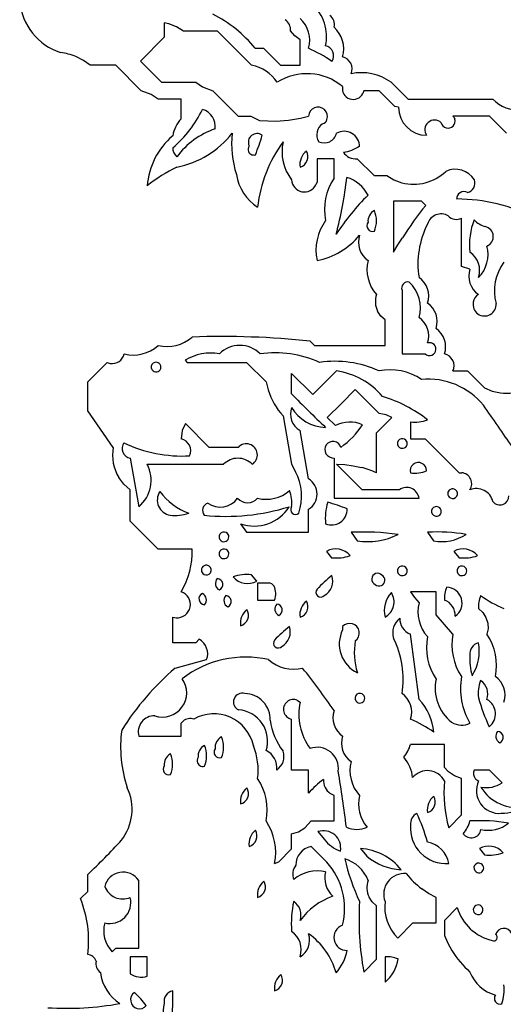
# Model space of a CAD drawing. Extents: x 0.03 to 1.4, y 0.1 to 1.71.
# Tile 3 of 7: x 0.15 to 0.43, y 0.66 to 1.24. Entities that reach past the tile are written whole.
import ezdxf

# ---------------------------------------------------------------- set-up
doc = ezdxf.new("R2010")
doc.units = 0
doc.header["$MEASUREMENT"] = 0
doc.linetypes.add('solid', pattern=[0])
doc.layers.add('1', color=7, linetype='solid')

msp = doc.modelspace()

# ---------------------------------------------------------------- linework, layer by layer
at = {"layer": '1', "color": 3, "linetype": 'solid'}
for p, q in [((0.235039, 1.235118), (0.235039, 1.226614)), ((0.237795, 1.234567), (0.235039, 1.235118)), ((0.242362, 1.232795), (0.237795, 1.234567)), ((0.246496, 1.230118), (0.242362, 1.232795)), ((0.266496, 1.230118), (0.246496, 1.230118)), ((0.286496, 1.210118), (0.266496, 1.230118)), ((0.311929, 1.227441), (0.309488, 1.230433)), ((0.235039, 1.226614), (0.221063, 1.212638)), ((0.315039, 1.225118), (0.311929, 1.227441)), ((0.315039, 1.210118), (0.315039, 1.225118)), ((0.288583, 1.220118), (0.293583, 1.220118)), ((0.293583, 1.220118), (0.303583, 1.210118)), ((0.18748, 1.212992), (0.18311, 1.215197)), ((0.191496, 1.210118), (0.18748, 1.212992)), ((0.221063, 1.212638), (0.233543, 1.200118)), ((0.206496, 1.210118), (0.191496, 1.210118)), ((0.221496, 1.195118), (0.206496, 1.210118)), ((0.303583, 1.210118), (0.315039, 1.210118)), ((0.227441, 1.192913), (0.221496, 1.195118)), ((0.233543, 1.200118), (0.253583, 1.200118)), ((0.253583, 1.200118), (0.257598, 1.197362)), ((0.257598, 1.197362), (0.263583, 1.195118)), ((0.263583, 1.195118), (0.278583, 1.180118)), ((0.35252, 1.195118), (0.352008, 1.193543)), ((0.361496, 1.195118), (0.35252, 1.195118)), ((0.370787, 1.185866), (0.361496, 1.195118)), ((0.368583, 1.200118), (0.378583, 1.190118)), ((0.231496, 1.190118), (0.227441, 1.192913)), ((0.245039, 1.190118), (0.231496, 1.190118)), ((0.245039, 1.178661), (0.245039, 1.190118)), ((0.378583, 1.190118), (0.428583, 1.190118)), ((0.372913, 1.185512), (0.370787, 1.185866)), ((0.278583, 1.180118), (0.286063, 1.180118)), ((0.286063, 1.180118), (0.291063, 1.177638)), ((0.291063, 1.177638), (0.295984, 1.177323)), ((0.295984, 1.177323), (0.300906, 1.177284)), ((0.405039, 1.180118), (0.405709, 1.179331)), ((0.426496, 1.180118), (0.405039, 1.180118)), ((0.405709, 1.179331), (0.406181, 1.178425)), ((0.436496, 1.170118), (0.426496, 1.180118)), ((0.284606, 1.16185), (0.284409, 1.160984)), ((0.284409, 1.160984), (0.284449, 1.160118)), ((0.285039, 1.162638), (0.284606, 1.16185)), ((0.350039, 1.162165), (0.350039, 1.162638)), ((0.325039, 1.155118), (0.325039, 1.141575)), ((0.335039, 1.155118), (0.325039, 1.155118)), ((0.335039, 1.143661), (0.335039, 1.155118)), ((0.348583, 1.155118), (0.358583, 1.145118)), ((0.358583, 1.145118), (0.366063, 1.145118)), ((0.366063, 1.145118), (0.370315, 1.142638)), ((0.370315, 1.142638), (0.374921, 1.140984)), ((0.325039, 1.141575), (0.32437, 1.139724)), ((0.407323, 1.131221), (0.407323, 1.131378)), ((0.370039, 1.130118), (0.370039, 1.100118)), ((0.386496, 1.130118), (0.370039, 1.130118)), ((0.389016, 1.127638), (0.386496, 1.130118)), ((0.410039, 1.091575), (0.410039, 1.120118)), ((0.372598, 1.104331), (0.375236, 1.108465)), ((0.370039, 1.100118), (0.372598, 1.104331)), ((0.415039, 1.090118), (0.410039, 1.091575)), ((0.375039, 1.077638), (0.375039, 1.040118)), ((0.36248, 1.062441), (0.36063, 1.065315)), ((0.365039, 1.060118), (0.36248, 1.062441)), ((0.365039, 1.045118), (0.365039, 1.060118)), ((0.321063, 1.047598), (0.323583, 1.045118)), ((0.323583, 1.045118), (0.365039, 1.045118)), ((0.375039, 1.040118), (0.388583, 1.040118)), ((0.190039, 1.023661), (0.201496, 1.035118)), ((0.201496, 1.035118), (0.203268, 1.034567)), ((0.247323, 1.036378), (0.248583, 1.035118)), ((0.248583, 1.035118), (0.283583, 1.035118)), ((0.283583, 1.035118), (0.295039, 1.023661)), ((0.310039, 1.028661), (0.32252, 1.016142)), ((0.310039, 1.016575), (0.310039, 1.028661)), ((0.32252, 1.016142), (0.336496, 1.030118)), ((0.405039, 1.030118), (0.413583, 1.030118)), ((0.413583, 1.030118), (0.423583, 1.020118)), ((0.190039, 1.006575), (0.190039, 1.023661)), ((0.295039, 1.023661), (0.29622, 1.018898)), ((0.34752, 1.019095), (0.339291, 1.010827)), ((0.361496, 1.005118), (0.34752, 1.019095)), ((0.423583, 1.020118), (0.42811, 1.018189)), ((0.42811, 1.018189), (0.432913, 1.017165)), ((0.339291, 1.010827), (0.331063, 1.002599)), ((0.205039, 0.985118), (0.190039, 1.006575)), ((0.305039, 1.003662), (0.310039, 0.975118)), ((0.365709, 1.004291), (0.361496, 1.005118)), ((0.369016, 1.002599), (0.365709, 1.004291)), ((0.24752, 0.999095), (0.245709, 0.995039)), ((0.261496, 0.985118), (0.24752, 0.999095)), ((0.331063, 1.002599), (0.335787, 0.997913)), ((0.360039, 0.993661), (0.369016, 1.002599)), ((0.380039, 1.000118), (0.380039, 0.990118)), ((0.245709, 0.995039), (0.245039, 0.990118)), ((0.320039, 0.966575), (0.315039, 0.995118)), ((0.360039, 0.970118), (0.360039, 0.993661)), ((0.380039, 0.990118), (0.388583, 0.990118)), ((0.388583, 0.990118), (0.408583, 0.970118)), ((0.278583, 0.985118), (0.261496, 0.985118)), ((0.215039, 0.978661), (0.220039, 0.950118)), ((0.225039, 0.975118), (0.270039, 0.975118)), ((0.310039, 0.975118), (0.312283, 0.970748)), ((0.335039, 0.978661), (0.335039, 0.955118)), ((0.336496, 0.975118), (0.341417, 0.974921)), ((0.351496, 0.960118), (0.336496, 0.975118)), ((0.341417, 0.974921), (0.346299, 0.974291)), ((0.346299, 0.974291), (0.351102, 0.973268)), ((0.408583, 0.970118), (0.410276, 0.970158)), ((0.211339, 0.963386), (0.208386, 0.967283)), ((0.215039, 0.960118), (0.211339, 0.963386)), ((0.215039, 0.941575), (0.215039, 0.960118)), ((0.373583, 0.960118), (0.351496, 0.960118)), ((0.335039, 0.955118), (0.385039, 0.955118)), ((0.320039, 0.935118), (0.320039, 0.948622)), ((0.231496, 0.925118), (0.215039, 0.941575)), ((0.280039, 0.940079), (0.283583, 0.935079)), ((0.283583, 0.935079), (0.320039, 0.935118)), ((0.345039, 0.935118), (0.348583, 0.930118)), ((0.390039, 0.935118), (0.393583, 0.930118)), ((0.251496, 0.925118), (0.231496, 0.925118)), ((0.330551, 0.923858), (0.333583, 0.920118)), ((0.405551, 0.923858), (0.408583, 0.920118)), ((0.289528, 0.906339), (0.286496, 0.910079)), ((0.290039, 0.905118), (0.290039, 0.895118)), ((0.296496, 0.905118), (0.290039, 0.905118)), ((0.380039, 0.900118), (0.382323, 0.896693)), ((0.395039, 0.900118), (0.380039, 0.900118)), ((0.395039, 0.886575), (0.395039, 0.900118)), ((0.290039, 0.895118), (0.300039, 0.895118)), ((0.382323, 0.896693), (0.385039, 0.893622)), ((0.420039, 0.890118), (0.422598, 0.887795)), ((0.422598, 0.887795), (0.424449, 0.884882)), ((0.240039, 0.885118), (0.242047, 0.884724)), ((0.240039, 0.870079), (0.240039, 0.885118)), ((0.405039, 0.875079), (0.395039, 0.886575)), ((0.424449, 0.884882), (0.425512, 0.881614)), ((0.425512, 0.881614), (0.425669, 0.878189)), ((0.340039, 0.879567), (0.340039, 0.877598)), ((0.425669, 0.878189), (0.425039, 0.875079)), ((0.253583, 0.870079), (0.240039, 0.870079)), ((0.255551, 0.872087), (0.253583, 0.870079)), ((0.385039, 0.836575), (0.380039, 0.875079)), ((0.241496, 0.855079), (0.260039, 0.860079)), ((0.313583, 0.836102), (0.315039, 0.835079)), ((0.245039, 0.822598), (0.246181, 0.823858)), ((0.310039, 0.795079), (0.310039, 0.825079)), ((0.245039, 0.815079), (0.245039, 0.822598)), ((0.220039, 0.815079), (0.245039, 0.815079)), ((0.28752, 0.809476), (0.28752, 0.80937)), ((0.400039, 0.810079), (0.380039, 0.810079)), ((0.400039, 0.796535), (0.400039, 0.810079)), ((0.254606, 0.801811), (0.254409, 0.800945)), ((0.254409, 0.800945), (0.254449, 0.800079)), ((0.255039, 0.802598), (0.254606, 0.801811)), ((0.320039, 0.795079), (0.310039, 0.795079)), ((0.320039, 0.781536), (0.320039, 0.795079)), ((0.402323, 0.794055), (0.400039, 0.796535)), ((0.417559, 0.795079), (0.417205, 0.793819)), ((0.426496, 0.795079), (0.417559, 0.795079)), ((0.434016, 0.787598), (0.426496, 0.795079)), ((0.405906, 0.791575), (0.402323, 0.794055)), ((0.410039, 0.790079), (0.405906, 0.791575)), ((0.410039, 0.768622), (0.410039, 0.790079)), ((0.417205, 0.793819), (0.417205, 0.79252)), ((0.417205, 0.79252), (0.41752, 0.79126)), ((0.41752, 0.79126), (0.41815, 0.790158)), ((0.335039, 0.780079), (0.332835, 0.78126)), ((0.335039, 0.765079), (0.335039, 0.780079)), ((0.402559, 0.761102), (0.410039, 0.768622)), ((0.314173, 0.75878), (0.317835, 0.760984)), ((0.317835, 0.760984), (0.321496, 0.765079)), ((0.321496, 0.765079), (0.335039, 0.765079)), ((0.310039, 0.757598), (0.314173, 0.75878)), ((0.310039, 0.748622), (0.310039, 0.757598)), ((0.325551, 0.758819), (0.329291, 0.75437)), ((0.30252, 0.741102), (0.310039, 0.748622)), ((0.330787, 0.740827), (0.321496, 0.750079)), ((0.350551, 0.748819), (0.354291, 0.74437)), ((0.420551, 0.748819), (0.423583, 0.745079)), ((0.300039, 0.740079), (0.30252, 0.741102)), ((0.190039, 0.723622), (0.190039, 0.733622)), ((0.220039, 0.690079), (0.220039, 0.730079)), ((0.390709, 0.722441), (0.386654, 0.725197)), ((0.185748, 0.719331), (0.190039, 0.723622)), ((0.35748, 0.717402), (0.35563, 0.720276)), ((0.395039, 0.720079), (0.390709, 0.722441)), ((0.395039, 0.705079), (0.395039, 0.720079)), ((0.360039, 0.715079), (0.35748, 0.717402)), ((0.360039, 0.683622), (0.360039, 0.715079)), ((0.407559, 0.714055), (0.400039, 0.706535)), ((0.372559, 0.696102), (0.381496, 0.705079)), ((0.381496, 0.705079), (0.395039, 0.705079)), ((0.400039, 0.706535), (0.400039, 0.697559)), ((0.400039, 0.697559), (0.402047, 0.693071)), ((0.204488, 0.68811), (0.206496, 0.690079)), ((0.206496, 0.690079), (0.220039, 0.690079)), ((0.402047, 0.693071), (0.404409, 0.68878)), ((0.215039, 0.685079), (0.215039, 0.675079)), ((0.225039, 0.685079), (0.215039, 0.685079)), ((0.225039, 0.673622), (0.225039, 0.685079)), ((0.365039, 0.685079), (0.365039, 0.670079)), ((0.35252, 0.676102), (0.360039, 0.683622))]:
    msp.add_line(p, q, dxfattribs=at)
for centre, radius, start, end in [((0.185076, 1.25109), 0.035245, 185.620656, 251.643949), ((0.305181, 1.227073), 0.02545, 347.613571, 408.257059), ((0.231276, 1.17424), 0.073409, 38.679979, 63.890409), ((0.301747, 1.230701), 0.007746, 358.016141, 414.004858), ((0.303531, 1.22488), 0.017181, -16.090799, 47.947382), ((0.329039, 1.23426), 0.006216, -15.123367, 55.943645), ((0.323531, 1.21988), 0.017181, -16.090495, 47.947399), ((0.288032, 1.147034), 0.079785, 55.013776, 66.348922), ((0.328776, 1.215736), 0.006012, 326.319855, 437.873046), ((0.169351, 1.18202), 0.035917, 67.474899, 82.600637), ((0.338396, 1.208046), 0.00726, -23.78793, 76.918032), ((0.282125, 1.187311), 0.023222, 33.469795, 79.150083), ((0.319052, 1.172223), 0.03296, 50.451127, 122.185005), ((0.351182, 1.176111), 0.02965, 54.064161, 101.956064), ((0.346296, 1.196387), 0.006381, 168.694129, 333.53177), ((0.44405, 1.205341), 0.021702, 224.542988, 272.612176), ((0.198684, 1.21172), 0.064999, 309.512908, 334.848166), ((0.254749, 1.17408), 0.010391, 352.024507, 434.5338), ((0.325581, 1.179907), 0.005545, -17.617667, 177.815465), ((0.389647, 1.185631), 0.016734, 180.38966, 269.591965), ((0.259508, 1.165177), 0.019778, 137.016699, 169.853035), ((0.298699, 1.258173), 0.08092, 271.562775, 285.291302), ((0.327833, 1.178763), 0.00308, 277.375915, 350.001788), ((0.394153, 1.172189), 0.005678, 46.376865, 215.442721), ((0.402144, 1.177294), 0.004193, -166.271251, 15.649102), ((0.279792, 1.128814), 0.046241, 108.604847, 143.711702), ((0.332677, 1.169283), 0.007816, 124.695922, 212.192729), ((0.268476, 1.135647), 0.043573, 130.739141, 175.461454), ((0.232008, 1.203649), 0.054553, 281.109812, 322.074128), ((0.335226, 1.164021), 0.060495, 174.21533, 197.463638), ((0.289703, 1.164775), 0.00513, 53.473305, 204.627891), ((0.162615, 1.207476), 0.135738, 338.351835, 343.488174), ((0.32925, 1.171853), 0.007451, 244.676145, 346.533862), ((0.340906, 1.16212), 0.009133, 0.222924, 118.872749), ((0.247021, 1.161518), 0.006982, 179.536058, 229.855164), ((0.287791, 1.160637), 0.003382, 188.81532, 286.986866), ((0.370105, 1.117606), 0.080566, 143.862335, 173.60842), ((0.331564, 1.159222), 0.027172, 167.46668, 217.612218), ((0.338212, 1.178738), 0.019977, 276.725213, 306.30303), ((0.324944, 1.151695), 0.010029, 127.926206, 189.045778), ((0.313168, 1.156337), 0.006494, 286.745575, 390.226418), ((0.347504, 1.163249), 0.008202, 212.040299, 277.558049), ((0.280719, 1.070173), 0.088602, 115.539671, 128.934038), ((0.40642, 1.135602), 0.013289, 31.785426, 115.079644), ((0.30562, 1.150395), 0.028463, 189.154429, 236.811155), ((0.317592, 1.143087), 0.007566, 183.404144, 333.610809), ((0.362307, 1.125208), 0.032925, 145.911682, 191.468507), ((0.112904, 1.169466), 0.231013, 345.24507, 353.694789), ((0.336206, 1.123789), 0.021264, 27.662237, 72.72677), ((0.381942, 1.167296), 0.027232, 255.06082, 313.791656), ((0.412127, 1.140805), 0.00587, -75.639858, 17.786796), ((0.450806, 1.036599), 0.136354, 134.614877, 147.116455), ((0.411447, 1.131571), 0.00414, 58.950331, 184.924414), ((0.40669, 1.028122), 0.103258, 62.991061, 89.648972), ((0.564768, 0.986789), 0.225227, 141.291155, 147.300392), ((0.362062, 1.118357), 0.007059, 117.707765, 185.84328), ((0.344542, 1.118504), 0.015491, 336.800125, 383.199881), ((0.398105, 1.114141), 0.008425, 60.265061, 163.211783), ((0.407024, 1.125821), 0.006451, 222.709676, 297.867637), ((0.354046, 1.10126), 0.02965, 144.063979, 191.955937), ((0.357789, 1.115648), 0.003394, 144.102457, 286.973499), ((0.435682, 1.093194), 0.051283, 152.876217, 189.060685), ((0.452028, 1.104862), 0.037292, 157.5642, 187.308782), ((0.427863, 1.128596), 0.014016, 222.678418, 254.067437), ((0.422775, 1.109233), 0.006014, 292.117847, 438.093415), ((0.31701, 1.136834), 0.042481, 280.894853, 321.032497), ((0.362486, 1.105934), 0.013131, 161.417307, 235.452795), ((0.406726, 1.098654), 0.018985, 314.52543, 375.294088), ((0.407593, 1.089303), 0.013131, -18.582694, 55.4528), ((0.376284, 1.089804), 0.021899, 165.956689, 222.115853), ((0.456923, 1.077375), 0.02754, 142.619309, 195.871927), ((0.377593, 1.074303), 0.013131, -18.583022, 55.452718), ((0.427486, 1.085934), 0.013131, 161.41698, 235.452713), ((0.378459, 1.078905), 0.003646, 78.696661, 200.330186), ((0.365047, 1.067241), 0.02078, 344.177166, 407.171386), ((0.372548, 1.070952), 0.013184, 161.580013, 205.314981), ((0.423522, 1.069403), 0.006693, 121.362206, 170.12474), ((0.382593, 1.059303), 0.013131, -18.583022, 55.452718), ((0.423634, 1.0693), 0.006821, -190.573535, 4.566131), ((0.377611, 1.050765), 0.013116, 341.368374, 415.50156), ((0.236811, 1.066488), 0.022021, 256.033712, 311.825904), ((0.269185, 0.56938), 0.481024, 83.808713, 92.107485), ((0.387593, 1.044303), 0.013131, -18.583022, 55.452718), ((0.216808, 1.061369), 0.021905, 255.964891, 312.107936), ((0.27951, 1.028278), 0.016876, 44.743507, 135.27524), ((0.391182, 1.042927), 0.003827, 227.223591, 421.769604), ((0.391218, 1.043242), 0.003535, 59.864914, 109.47084), ((0.204447, 1.041692), 0.007222, 260.599092, 347.410421), ((0.262279, 1.012016), 0.028586, 79.435831, 121.546444), ((0.300462, 0.977918), 0.062882, 65.542475, 98.19721), ((0.398396, 1.033047), 0.00726, -23.788367, 76.91892), ((0.230182, 1.03241), 0.002818, 61.294766, 234.440321), ((0.230265, 1.032358), 0.002825, 232.450599, 423.28301), ((0.335462, 0.97292), 0.06288, 65.54199, 98.197681), ((0.330419, 0.987188), 0.043358, 40.103773, 81.942681), ((0.367963, 0.99749), 0.033301, 56.18306, 101.19724), ((0.390385, 0.98338), 0.041958, 39.170261, 95.31754), ((0.335702, 1.03158), 0.041469, 197.807852, 222.31775), ((0.964853, 1.661863), 0.919335, 224.580203, 226.329205), ((0.338777, 0.935013), 0.083858, 52.316261, 72.79408), ((0.436405, 1.042838), 0.025909, 262.255768, 278.944635), ((-0.240005, 0.532401), 0.816976, 33.654685, 35.76413), ((0.320412, 1.004796), 0.011069, 159.561709, 240.964976), ((0.330658, 1.020817), 0.023935, 210.520323, 268.51899), ((0.344236, 0.98198), 0.018035, 65.16315, 117.933147), ((0.310779, 1.025233), 0.049056, 305.141696, 326.765047), ((0.382502, 1.020893), 0.02092, 263.240972, 291.119956), ((0.216274, 0.984535), 0.006002, 146.651401, 258.133674), ((0.245815, 1.060192), 0.080186, 244.472377, 273.019545), ((0.243484, 0.98309), 0.007198, -24.388659, 77.518037), ((0.283366, 0.980668), 0.006533, 301.831906, 497.065979), ((0.334384, 0.983815), 0.004811, 15.71262, 210.437802), ((0.375193, 0.987428), 0.002816, 60.62144, 235.112815), ((0.375305, 0.987358), 0.002825, 232.449369, 423.282519), ((0.229948, 0.980561), 0.025322, 169.631645, 211.62303), ((0.335471, 0.985028), 0.006381, 214.890496, 266.126269), ((0.207276, 0.965671), 0.02012, 309.37473, 388.00552), ((0.278423, 0.967101), 0.0116, 43.693232, 136.28006), ((0.384706, 0.971332), 0.004822, 0.081565, 194.577581), ((0.28563, 0.956331), 0.030303, -19.173861, 28.410015), ((0.336652, 0.918012), 0.057114, 65.828001, 75.344814), ((0.382456, 0.988867), 0.018904, 262.654788, 291.966719), ((0.409558, 0.963667), 0.00653, -32.921341, 83.690697), ((0.314492, 0.957599), 0.010552, 301.71694, 418.283066), ((0.24004, 0.954035), 0.009042, 146.277394, 260.470869), ((0.262605, 0.981562), 0.037573, 216.799483, 249.630683), ((0.294998, 0.975782), 0.02125, 256.506077, 310.430841), ((0.291768, 0.95252), 0.018429, 352.512347, 382.614811), ((0.377826, 0.954215), 0.00727, 7.137925, 125.706444), ((0.404796, 0.957844), 0.00284, 53.212225, 242.945468), ((0.404881, 0.957791), 0.002833, 240.918394, 415.240422), ((0.418798, 0.950806), 0.010042, 13.958837, 111.980665), ((0.262234, 0.947925), 0.004605, 108.827426, 217.54369), ((0.268054, 0.962687), 0.012712, 234.920142, 323.460766), ((0.284152, 0.960312), 0.007851, 221.45579, 318.582098), ((0.362475, 0.943325), 0.032594, 163.037408, 185.64682), ((0.290953, 0.818097), 0.140649, 68.388369, 73.330102), ((0.432692, 0.956403), 0.005224, 217.427529, 361.466875), ((0.241394, 0.969497), 0.024545, 263.329638, 289.350866), ((0.271269, 1.070759), 0.126279, 264.234337, 287.186761), ((0.288017, 0.962992), 0.024263, 250.802928, 327.953227), ((0.312342, 0.948469), 0.002832, 144.387754, 312.415803), ((0.333589, 0.948574), 0.009171, 247.227221, 361.763141), ((0.395193, 0.947428), 0.002816, 60.620026, 235.11304), ((0.395305, 0.947358), 0.002825, 232.450899, 423.282041), ((0.270193, 0.932428), 0.002816, 60.620026, 235.113532), ((0.27028, 0.932374), 0.002823, 233.043541, 422.690478), ((0.351555, 0.772951), 0.162298, 82.494082, 92.300851), ((0.354877, 0.969426), 0.039809, 260.902844, 296.6875), ((0.395602, 0.829987), 0.105278, 80.622556, 93.028867), ((0.398567, 0.955582), 0.025947, 258.923838, 303.149214), ((0.205211, 0.923738), 0.046305, 329.32992, 361.70697), ((0.270193, 0.922428), 0.002816, 60.620026, 235.113532), ((0.27028, 0.922374), 0.002823, 233.045044, 422.690013), ((0.336, 0.914061), 0.011211, 40.47954, 119.080954), ((0.411003, 0.914075), 0.0112, 40.432787, 119.127638), ((0.33643, 0.94427), 0.024319, 263.275816, 289.449193), ((0.41143, 0.94427), 0.024319, 263.275816, 289.449193), ((0.259796, 0.912844), 0.00284, 53.212525, 242.945331), ((0.259881, 0.912791), 0.002833, 240.917328, 415.240545), ((0.360661, 0.907537), 0.00345, 41.919139, 246.613938), ((0.375193, 0.912428), 0.002816, 60.620026, 235.11304), ((0.375305, 0.912358), 0.002825, 232.450899, 423.282041), ((0.410193, 0.912428), 0.002816, 60.620026, 235.11304), ((0.410305, 0.912358), 0.002825, 232.450899, 423.282041), ((0.269456, 0.904953), 0.004274, 137.60166, 243.06752), ((0.266019, 0.904326), 0.00352, 295.236921, 445.432098), ((0.283835, 0.885068), 0.025192, 83.93545, 109.196942), ((0.284076, 0.916122), 0.0112, 220.433659, 299.127336), ((0.296694, 0.90164), 0.003484, 30.824647, 93.250315), ((0.374273, 0.856508), 0.066746, 127.350147, 137.530036), ((0.324532, 0.906437), 0.009763, 299.176247, 378.696225), ((0.361615, 0.906851), 0.003399, 226.868326, 421.665704), ((0.242541, 0.892616), 0.007907, 266.418495, 431.582141), ((0.258989, 0.895887), 0.003492, 114.886446, 266.557667), ((0.255581, 0.895242), 0.004278, 318.395443, 423.048578), ((0.290171, 0.898858), 0.010554, 339.244103, 385.640667), ((0.32718, 0.899762), 0.002806, 139.740179, 318.795432), ((0.379839, 0.888996), 0.015299, 136.293064, 194.681053), ((0.360158, 0.89409), 0.010214, 298.548552, 392.425848), ((0.417841, 0.896173), 0.017833, 158.063773, 183.390726), ((0.400971, 0.89341), 0.00943, 304.403909, 448.005536), ((0.274431, 0.894931), 0.004244, 137.551281, 243.237291), ((0.271048, 0.894311), 0.003494, 294.908799, 445.879708), ((0.324826, 0.886709), 0.009916, 127.578672, 189.230698), ((0.313216, 0.891305), 0.00645, 286.425267, 390.384708), ((0.40629, 0.88831), 0.021905, 165.964663, 222.107735), ((0.397054, 0.886339), 0.009272, -4.386477, 71.218102), ((0.437542, 0.891188), 0.017535, 157.863881, 183.497837), ((0.469173, 0.967343), 0.084432, 235.45803, 246.154444), ((0.289844, 0.881695), 0.009937, 127.611839, 189.36039), ((0.278168, 0.886298), 0.006494, 286.745412, 390.226329), ((0.304431, 0.889931), 0.004244, 137.550775, 243.237824), ((0.301099, 0.88932), 0.003481, 294.092045, 446.69653), ((0.344247, 0.87577), 0.005668, 305.267273, 497.933003), ((0.380802, 0.875804), 0.01123, 128.706746, 196.584654), ((0.383381, 0.884092), 0.009613, 177.165183, 249.661091), ((0.349272, 0.82651), 0.066744, 127.350216, 137.530486), ((0.299532, 0.876437), 0.009763, 299.176137, 378.696744), ((0.356861, 0.869293), 0.018761, 153.722792, 244.482626), ((0.250846, 0.863485), 0.009804, 339.667766, 421.320752), ((0.30218, 0.869762), 0.002806, 139.739933, 318.796935), ((0.386999, 0.864358), 0.040058, 170.250351, 197.425498), ((0.321402, 0.848476), 0.05429, -8.898005, 26.379837), ((0.422803, 0.867175), 0.033392, 168.867193, 213.752638), ((0.437706, 0.868612), 0.033301, 168.802514, 213.817378), ((0.421653, 0.863589), 0.006687, 103.959618, 188.518924), ((0.394116, 0.86498), 0.02642, 327.101939, 371.126877), ((0.397948, 0.85666), 0.032759, -11.590247, 34.210058), ((0.283079, 0.799905), 0.061651, 77.430125, 127.496187), ((0.311184, 0.87633), 0.021905, 227.893213, 284.035384), ((0.444639, 0.859664), 0.029745, 174.337669, 197.680151), ((0.347158, 0.732109), 0.162129, 130.670757, 147.750638), ((0.018158, 0.614415), 0.383308, 34.238509, 38.892473), ((0.23411, 0.840449), 0.014176, -109.029367, 36.190044), ((0.420238, 0.843396), 0.025735, 168.283594, 231.597078), ((0.449168, 0.843003), 0.039764, 169.750162, 210.873976), ((0.441008, 0.840184), 0.021127, 158.883765, 187.029783), ((0.41578, 0.839722), 0.00978, 341.228738, 415.641279), ((0.422593, 0.839263), 0.013131, -18.583022, 55.452718), ((0.280946, 0.835197), 0.005129, 72.127412, 245.987077), ((0.282199, 0.824756), 0.015326, -1.448895, 88.800123), ((0.311106, 0.830817), 0.005837, 64.890199, 259.47222), ((0.348329, 0.827935), 0.034047, 167.887675, 216.346812), ((0.350198, 0.837406), 0.002833, 60.918403, 235.240444), ((0.350283, 0.837353), 0.00284, 233.212219, 422.945476), ((0.367593, 0.829263), 0.013131, -18.582995, 55.452984), ((0.362766, 0.814848), 0.031115, 4.63481, 44.288631), ((0.530836, 0.868722), 0.115085, 195.69022, 204.72239), ((0.420549, 0.828179), 0.009521, 307.154591, 421.858506), ((0.277529, 0.812176), 0.018384, 342.263293, 445.853084), ((0.347521, 0.825906), 0.01316, 161.513313, 235.356598), ((0.229409, 0.817396), 0.009652, 89.527463, 193.891367), ((0.250428, 0.81887), 0.006552, 71.385497, 130.411889), ((0.264288, 0.80442), 0.023776, 12.278829, 119.667742), ((0.334173, 0.828826), 0.036923, 186.930502, 217.90441), ((0.34803, 0.751991), 0.07979, 55.014056, 66.348628), ((0.28467, 0.808682), 0.075289, 172.413581, 198.586302), ((0.410251, 0.833274), 0.0117, 239.156041, 294.159729), ((0.434498, 0.814955), 0.004278, 138.395438, 243.048286), ((0.43109, 0.81431), 0.003492, 294.886997, 446.55673), ((0.272062, 0.808317), 0.007059, 117.707901, 185.843908), ((0.254542, 0.808465), 0.01549, 336.799387, 383.200626), ((0.352486, 0.810894), 0.013131, 161.417007, 235.452986), ((0.262062, 0.803317), 0.007059, 117.708297, 185.843676), ((0.244542, 0.803465), 0.015491, 336.799961, 383.200045), ((0.267789, 0.805608), 0.003394, 144.102088, 286.974004), ((0.252458, 0.79498), 0.0379, -7.430882, 22.313714), ((0.29018, 0.796476), 0.011207, 352.835907, 424.302532), ((0.295774, 0.80311), 0.009748, -55.475715, 18.117292), ((0.32509, 0.795946), 0.012529, -7.230725, 109.511483), ((0.360936, 0.815437), 0.01984, 319.678306, 344.332704), ((0.242062, 0.798317), 0.007059, 117.707901, 185.843908), ((0.224542, 0.798465), 0.01549, 336.799387, 383.200626), ((0.360885, 0.788834), 0.020489, 4.917883, 42.203787), ((0.237789, 0.795608), 0.003394, 144.102088, 286.974004), ((0.257791, 0.800597), 0.003382, 188.81532, 286.986866), ((0.366284, 0.794765), 0.021899, 165.956552, 222.116099), ((0.390029, 0.783506), 0.011242, 27.068607, 140.938549), ((0.262372, 0.771545), 0.033301, -11.197129, 33.817079), ((0.37288, 0.732804), 0.071881, 127.844161, 137.31636), ((0.338201, 0.789023), 0.009437, 176.694473, 235.346134), ((-0.69917, 0.626758), 1.050153, 7.362939, 9.184123), ((0.475583, 0.781664), 0.075863, 174.737235, 195.725542), ((0.42191, 0.792855), 0.004627, 215.651052, 246.15914), ((0.432288, 0.783023), 0.013468, 155.432648, 275.011761), ((0.186385, 0.77201), 0.029757, 322.027382, 385.212383), ((0.289944, 0.776656), 0.01003, 127.926438, 189.046966), ((0.278168, 0.781298), 0.006494, 286.746013, 390.226186), ((0.424736, 0.801343), 0.016584, 258.733248, 304.02468), ((0.442178, 0.797062), 0.023903, 210.087323, 283.494542), ((0.370703, 0.77512), 0.02125, 166.505385, 220.431378), ((0.399944, 0.771656), 0.01003, 127.926288, 189.045477), ((0.388168, 0.776298), 0.006494, 286.745384, 390.226841), ((0.433483, 0.795893), 0.026287, 269.960795, 302.886798), ((0.387062, 0.763317), 0.007059, 117.70883, 185.843471), ((0.27776, 0.720816), 0.116691, 15.804843, 24.694262), ((0.267372, 0.746545), 0.033301, -11.197129, 33.817079), ((0.34843, 0.775618), 0.01553, 246.844457, 293.118781), ((0.400885, 0.760925), 0.020913, 175.409995, 274.590004), ((0.396616, 0.770075), 0.019089, 319.185248, 344.826581), ((0.415797, 0.760868), 0.005753, 214.627398, 352.114994), ((0.420602, 0.659948), 0.105278, 80.622556, 93.028867), ((0.425758, 0.778763), 0.019165, 257.150038, 308.758193), ((0.294944, 0.751656), 0.01003, 127.926697, 189.04545), ((0.283168, 0.756298), 0.006494, 286.745985, 390.226698), ((0.32881, 0.749217), 0.01014, 349.463105, 468.747646), ((0.345276, 0.766086), 0.019819, 216.238175, 250.863638), ((-0.053872, 0.993991), 0.35677, 313.130815, 317.661043), ((0.323744, 0.739082), 0.011224, 101.552448, 180.111897), ((0.348542, 0.715688), 0.033192, 38.474172, 86.529645), ((0.387331, 0.737371), 0.015467, 10.083443, 79.916424), ((0.426045, 0.739157), 0.011115, 40.251749, 119.622079), ((0.472777, 0.774287), 0.135197, 193.469944, 204.790829), ((0.335433, 0.722675), 0.020958, 20.686669, 73.744682), ((0.376678, 0.771267), 0.034994, 230.228356, 266.476562), ((0.42642, 0.768597), 0.023689, 263.120006, 290.013066), ((0.319271, 0.733762), 0.008579, 141.89912, 201.691559), ((0.300436, 0.713526), 0.040823, 345.95919, 401.970559), ((0.420172, 0.737402), 0.002815, 60.108287, 235.626377), ((0.420287, 0.73733), 0.002823, 232.874398, 422.860577), ((0.210819, 0.723905), 0.011096, 33.805734, 166.288277), ((0.325081, 0.714415), 0.02125, 76.506086, 130.43085), ((0.344116, 0.731518), 0.01452, 165.805902, 227.418067), ((0.376416, 0.721934), 0.012175, 84.611584, 200.86292), ((0.416085, 0.76451), 0.049109, 218.327014, 233.180555), ((0.210564, 0.730333), 0.011189, 199.843016, 293.578681), ((0.299944, 0.721656), 0.01003, 127.926533, 189.045395), ((0.288168, 0.726298), 0.006494, 286.745548, 390.226923), ((0.367548, 0.725913), 0.013184, 161.580245, 205.314284), ((0.125691, 0.694794), 0.064877, 352.686926, 382.222929), ((0.203093, 0.717025), 0.012331, -104.33679, 14.336777), ((0.348625, 0.681405), 0.041947, 109.980935, 143.194216), ((0.370847, 0.704658), 0.06098, 167.558583, 184.306381), ((0.305583, 0.709646), 0.009954, 341.793868, 414.955924), ((0.522208, 0.707067), 0.172491, 176.499656, 190.341564), ((0.390643, 0.714492), 0.025791, 173.081338, 225.480128), ((0.43453, 0.722113), 0.028149, 196.634446, 256.651571), ((0.419817, 0.712812), 0.002821, 53.474183, 242.257756), ((0.419885, 0.712769), 0.002816, 240.620024, 415.113052), ((0.217055, 0.700472), 0.017628, 164.852408, 224.529908), ((0.34253, 0.696428), 0.007613, 109.096767, 271.700554), ((0.434955, 0.696621), 0.005197, 25.499225, 161.067921), ((0.302593, 0.689263), 0.013131, -18.582725, 55.452428), ((0.3093, 0.694892), 0.011369, 300.322243, 379.151177), ((0.295491, 0.664036), 0.042412, 15.809142, 54.633942), ((0.429035, 0.696516), 0.002053, -119.267192, 60.731611), ((0.188807, 0.679854), 0.006794, 23.461987, 79.548505), ((0.312632, 0.695332), 0.03082, 320.16703, 347.799199), ((0.366135, 0.667528), 0.017585, 67.882689, 93.572379), ((0.452388, 0.718215), 0.056288, 211.52947, 228.430865), ((0.201128, 0.680949), 0.006298, 165.19096, 235.042847), ((0.35023, 0.687433), 0.022814, 310.476876, 350.886116), ((0.22241, 0.678717), 0.025062, 186.71239, 237.587311), ((0.221641, 0.685345), 0.012206, 237.258041, 286.165839), ((0.309944, 0.666656), 0.01003, 127.92652, 189.04601), ((0.298191, 0.671289), 0.006479, 286.574575, 390.396961), ((0.435722, 0.683931), 0.022115, 200.733017, 255.109912), ((0.410463, 0.665671), 0.024753, 340.385783, 366.84596), ((0.220506, 0.659748), 0.005242, 124.736425, 319.432101), ((0.185469, 0.628107), 0.048162, 35.887405, 48.280821), ((0.24166, 0.658579), 0.006699, 104.003844, 188.752619), ((0.134909, 0.659516), 0.105277, 350.622461, 363.028861), ((0.432783, 0.660589), 0.003377, 144.322157, 287.16249), ((0.177344, 0.834303), 0.179552, 266.536302, 280.146995), ((0.251297, 0.653502), 0.016756, 165.986287, 221.666601)]:
    msp.add_arc(centre, radius, start, end, dxfattribs=at)

doc.saveas('drawing.dxf')
